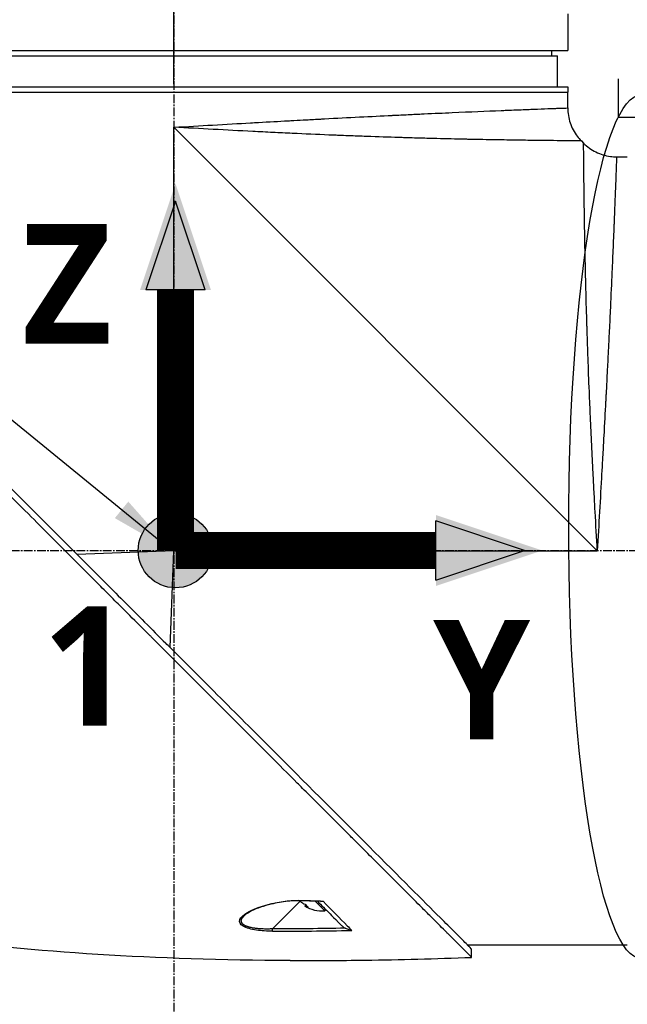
# Model space of a CAD drawing. Header units: millimetres. Extents: x 0 to 5219, y 0 to 2970.
# Tile 46 of 237: x 1830 to 1947, y 850 to 1040. Entities that reach past the tile are written whole.
import ezdxf

# ---------------------------------------------------------------- set-up
doc = ezdxf.new("R2010")
doc.units = ezdxf.units.MM
doc.header["$LTSCALE"] = 0.2
doc.linetypes.add('CENTER2', pattern=[1.125, 0.75, -0.125, 0.125, -0.125])
for name, color, linetype in [('02_Center Line', 1, 'CENTER2'), ('07_Special Line2', 76, 'Continuous'), ('12_Before Rev.Num.', 5, 'Continuous'), ('13_After Rev.Num.', 6, 'Continuous')]:
    doc.layers.add(name, color=color, linetype=linetype)
doc.layers.add('14_Mark', color=7, linetype='Continuous', true_color=0xe03c31)
doc.styles.add('Rainbow-5.0 Style', font='malgunsl.ttf')
doc.dimstyles.new('Rainbow-5.0 Style', dxfattribs={"dimtxt": 4, "dimasz": 2.5, "dimexe": 1, "dimexo": 1, "dimgap": 1, "dimtad": 1, "dimdsep": 46, "dimtxsty": 'Rainbow-5.0 Style', "dimcen": 0, "dimclrd": 251, "dimclre": 251, "dimclrt": 7, "dimazin": 3, "dimtp": 0.1, "dimtm": 0.1, "dimtfac": 0.61, "dimtmove": 0, "dimatfit": 3, "dimfxl": 1, "dimlwd": -1, "dimlwe": -1, "dimarcsym": 1})
doc.dimstyles.new('Rainbow-5.0 Style$0', dxfattribs={"dimtxt": 4, "dimasz": 3, "dimexe": 2, "dimexo": 1, "dimgap": 0.8, "dimtad": 1, "dimzin": 9, "dimdsep": 46, "dimtxsty": 'Rainbow-5.0 Style', "dimcen": 0, "dimclrd": 251, "dimclre": 251, "dimclrt": 256, "dimadec": 1, "dimazin": 0, "dimtp": 0.1, "dimtm": 0.1, "dimtfac": 0.61, "dimtmove": 0, "dimatfit": 3, "dimfxl": 1, "dimlwd": -1, "dimlwe": -1, "dimarcsym": 1})

# ---------------------------------------------------------------- blocks, each defined once
blk = doc.blocks.new('A$Cf997e37c')
for p, q in [((-111.5, 300.59), (-111.5, 293.5)), ((-263.5, 293.5), (-111.5, 293.5)), ((-114.63, 293.5), (-114.61, 292.5)), ((-261.5, 292.5), (-113.5, 292.5)), ((-113.5, 286.5), (-113.5, 292.5)), ((-263.5, 286.5), (-111.5, 286.5)), ((-263.5, 285.5), (-111.5, 285.5)), ((-263.5, 285.5), (-111.5, 285.5)), ((-111.5, 286.5), (-111.5, 285.5)), ((-111.5, 282.43), (-111.5, 285.5)), ((-187.5, 197), (-187.5, 278.7)), ((-187.5, 278.7), (-105.8, 197)), ((-108.86, 276.06), (-108.44, 275.64)), ((-102.07, 273), (-100, 273)), ((-187.5, 197), (-206.15, 196.26)), ((-188.24, 178.35), (-187.5, 197)), ((-187.5, 197), (-105.8, 197)), ((-163.15, 129.39), (-168.5, 124.04)), ((-163.31, 129.56), (-163.31, 129.56)), ((-158.36, 127.54), (-160.21, 129.39)), ((-173.11, 127.33), (-173.11, 127.33)), ((-162.06, 128.68), (-162.25, 128.49)), ((-161.87, 128.48), (-161.98, 128.37)), ((-158.36, 127.54), (-158.16, 127.74)), ((-173.86, 126.64), (-173.86, 126.64)), ((-154.56, 125.16), (-154.56, 125.16)), ((-132.18, 120.69), (-132.15, 120.68)), ((-130.88, 121), (-100, 121)), ((-130.05, 118.56), (-130.05, 120.16))]:
    blk.add_line(p, q)
blk.add_arc((-158.94, 133.61), 6.1, 237.0705, 275.3981)
for centre, major_axis, ratio, start_param, end_param in [((-162.57, 129.97), (-0.019, -0.5), 0.035629, 6.283184, 6.842305), ((-140.02, 751.19), (418.45, -460.79), 0.998723, 5.508989, 5.515203), ((-159.25, 133.92), (-4.29, -4.29), 0.707107, 0.261155, 0.362202), ((-157.86, 132.54), (-4.04, -4.04), 0.707107, 6.173187, 6.393184), ((-158.62, 133.3), (-4.29, -4.29), 0.707107, 0.261155, 0.362202), ((-168.49, 124.06), (0, 0.5), 0.037035, 1.607809, 2.747684), ((477.88, 480.35), (806.3, 302.63), 0.234303, 3.699759, 3.730545), ((1029.85, 705.19), (1363.29, 531.39), 0.183375, 3.577144, 3.598606), ((1029.83, 705.18), (1363.27, 531.38), 0.183376, 3.598609, 3.62761)]:
    blk.add_ellipse(centre, major_axis=major_axis, ratio=ratio, start_param=start_param, end_param=end_param)
for points, knots in [([(-187.5, 278.7), (-184.91, 278.85), (-182.42, 278.99), (-180.04, 279.13), (-177.47, 279.28), (-175.02, 279.42), (-172.71, 279.55), (-172.18, 279.58), (-171.66, 279.61), (-171.14, 279.63), (-169.15, 279.75), (-167.27, 279.85), (-165.49, 279.95), (-165.1, 279.97), (-164.71, 279.99), (-164.33, 280.01), (-163.51, 280.06), (-162.71, 280.1), (-161.93, 280.14), (-161.71, 280.16), (-161.49, 280.17), (-161.27, 280.18), (-160.78, 280.21), (-160.3, 280.23), (-159.83, 280.26), (-159.59, 280.27), (-159.36, 280.28), (-159.13, 280.29), (-159.01, 280.3), (-158.9, 280.31), (-158.78, 280.31), (-158.67, 280.32), (-158.59, 280.32), (-158.44, 280.33), (-153.8, 280.58), (-149.42, 280.8), (-145.35, 281), (-145.28, 281), (-145.21, 281), (-145.15, 281.01), (-144.18, 281.05), (-143.23, 281.1), (-142.29, 281.14), (-141.79, 281.17), (-141.29, 281.19), (-140.8, 281.22), (-140.31, 281.24), (-139.82, 281.26), (-139.33, 281.28), (-139.29, 281.29), (-139.25, 281.29), (-139.21, 281.29), (-137.32, 281.38), (-135.48, 281.46), (-133.8, 281.54), (-130.33, 281.69), (-127.17, 281.82), (-124.36, 281.94), (-124.02, 281.95), (-123.67, 281.96), (-123.34, 281.98), (-123, 281.99), (-122.67, 282.01), (-122.35, 282.02), (-121.71, 282.04), (-121.09, 282.07), (-120.5, 282.09), (-119.44, 282.13), (-118.46, 282.17), (-117.57, 282.2), (-117.48, 282.21), (-117.4, 282.21), (-117.32, 282.21), (-116.37, 282.25), (-115.53, 282.28), (-114.8, 282.31), (-114.44, 282.32), (-114.11, 282.33), (-113.8, 282.34), (-113.5, 282.36), (-113.22, 282.37), (-112.98, 282.37), (-112.49, 282.39), (-112.12, 282.41), (-111.87, 282.41), (-111.63, 282.42), (-111.5, 282.43), (-111.5, 282.43), (-111.5, 282.43), (-111.5, 282.43), (-111.5, 282.43)], [0, 0, 0, 0, 0.0268593, 0.0268593, 0.0268593, 0.0558825, 0.0558825, 0.0558825, 0.0625, 0.0625, 0.0625, 0.088102, 0.088102, 0.088102, 0.09375, 0.09375, 0.09375, 0.1058986, 0.1058986, 0.1058986, 0.109375, 0.109375, 0.109375, 0.1171875, 0.1171875, 0.1171875, 0.1210938, 0.1210938, 0.1210938, 0.1230469, 0.1230469, 0.1230469, 0.125, 0.125, 0.125, 0.1865064, 0.1865064, 0.1865064, 0.1875, 0.1875, 0.1875, 0.2022042, 0.2022042, 0.2022042, 0.2101236, 0.2101236, 0.2101236, 0.2180828, 0.2180828, 0.2180828, 0.21875, 0.21875, 0.21875, 0.25, 0.25, 0.25, 0.3146789, 0.3146789, 0.3146789, 0.3226569, 0.3226569, 0.3226569, 0.3306082, 0.3306082, 0.3306082, 0.3464266, 0.3464266, 0.3464266, 0.375, 0.375, 0.375, 0.3777022, 0.3777022, 0.3777022, 0.4086235, 0.4086235, 0.4086235, 0.4239943, 0.4239943, 0.4239943, 0.439307, 0.439307, 0.439307, 0.4697627, 0.4697627, 0.4697627, 0.4999997, 0.4999997, 0.4999997, 0.5000048, 0.5000048, 0.5000048, 0.5000048]), ([(-111.5, 282.43), (-111.5, 281.46), (-111.34, 280.47), (-110.72, 278.63), (-110.25, 277.74), (-109.41, 276.65), (-109.15, 276.35), (-108.86, 276.06)], [0, 0, 0, 0, 0.2916732, 0.2916732, 0.5842531, 0.5842531, 0.7041738, 0.7041738, 0.7041738, 0.7041738]), ([(-108.86, 276.06), (-108.86, 276.06), (-108.89, 276.07), (-108.99, 276.07), (-109.03, 276.07), (-109.1, 276.07), (-109.13, 276.07), (-109.18, 276.07), (-109.22, 276.07), (-109.31, 276.07), (-109.38, 276.07), (-109.49, 276.07), (-109.54, 276.07), (-109.61, 276.07), (-109.63, 276.07), (-109.68, 276.07), (-109.71, 276.07), (-109.81, 276.07), (-109.9, 276.07), (-110.06, 276.07), (-110.12, 276.08), (-110.22, 276.08), (-110.26, 276.08), (-110.33, 276.08), (-110.37, 276.08), (-110.53, 276.08), (-110.67, 276.08), (-110.96, 276.08), (-111.12, 276.08), (-111.42, 276.09), (-111.58, 276.09), (-111.92, 276.09), (-112.12, 276.09), (-113.09, 276.1), (-113.98, 276.11), (-115.42, 276.13), (-115.93, 276.13), (-116.76, 276.14), (-117.05, 276.15), (-117.64, 276.15), (-117.97, 276.16), (-118.84, 276.17), (-119.47, 276.18), (-120.47, 276.19), (-120.82, 276.2), (-121.36, 276.21), (-121.63, 276.21), (-121.91, 276.21), (-122.1, 276.22), (-122.21, 276.22), (-123.55, 276.24), (-124.98, 276.26), (-127.43, 276.31), (-128.29, 276.32), (-129.66, 276.35), (-130.14, 276.36), (-130.86, 276.37), (-131.11, 276.38), (-131.49, 276.39), (-131.61, 276.39), (-131.86, 276.4), (-132.02, 276.4), (-133.74, 276.44), (-135.53, 276.48), (-138.52, 276.56), (-139.57, 276.58), (-141.21, 276.63), (-141.77, 276.65), (-142.63, 276.67), (-143.07, 276.69), (-143.51, 276.7), (-143.81, 276.71), (-143.99, 276.71), (-146.01, 276.78), (-148.08, 276.84), (-151.45, 276.96), (-152.62, 277.01), (-154.44, 277.08), (-155.06, 277.1), (-156.01, 277.14), (-156.33, 277.15), (-156.97, 277.18), (-157.34, 277.19), (-159.86, 277.3), (-162.2, 277.4), (-165.88, 277.57), (-167.12, 277.63), (-169.04, 277.73), (-169.68, 277.76), (-170.98, 277.82), (-171.66, 277.86), (-177.35, 278.15), (-182.45, 278.43), (-187.5, 278.7)], [0, 0, 0, 0, 0.03125, 0.03125, 0.046875, 0.046875, 0.054687, 0.054687, 0.0625, 0.0625, 0.078125, 0.078125, 0.085937, 0.085937, 0.089844, 0.089844, 0.09375, 0.09375, 0.109375, 0.109375, 0.117187, 0.117187, 0.121094, 0.121094, 0.125, 0.125, 0.140625, 0.140625, 0.15625, 0.15625, 0.171875, 0.171875, 0.1875, 0.1875, 0.25, 0.25, 0.28125, 0.28125, 0.296875, 0.296875, 0.3125, 0.3125, 0.34375, 0.34375, 0.359375, 0.359375, 0.367187, 0.371094, 0.371094, 0.375, 0.375, 0.4375, 0.4375, 0.46875, 0.46875, 0.484375, 0.484375, 0.492187, 0.492187, 0.496094, 0.496094, 0.5, 0.5, 0.5625, 0.5625, 0.59375, 0.59375, 0.609375, 0.609375, 0.617187, 0.621094, 0.621094, 0.625, 0.625, 0.6875, 0.6875, 0.71875, 0.71875, 0.734375, 0.734375, 0.742187, 0.742187, 0.75, 0.75, 0.8125, 0.8125, 0.84375, 0.84375, 0.859375, 0.859375, 0.875, 0.875, 1, 1, 1, 1]), ([(-105.8, 197), (-105.93, 199.5), (-106.07, 202.01), (-106.21, 204.53), (-106.21, 204.55), (-106.21, 204.57), (-106.21, 204.59), (-106.28, 205.86), (-106.35, 207.13), (-106.41, 208.39), (-106.48, 209.6), (-106.53, 210.75), (-106.6, 211.99), (-106.6, 212.05), (-106.61, 212.12), (-106.61, 212.19), (-106.67, 213.37), (-106.73, 214.55), (-106.78, 215.69), (-106.85, 216.94), (-106.9, 218.15), (-106.96, 219.34), (-106.97, 219.5), (-106.97, 219.65), (-106.98, 219.8), (-107.04, 221.02), (-107.09, 222.21), (-107.14, 223.38), (-107.17, 223.97), (-107.19, 224.55), (-107.22, 225.12), (-107.23, 225.4), (-107.24, 225.69), (-107.26, 225.97), (-107.26, 226.14), (-107.27, 226.3), (-107.28, 226.47), (-107.28, 226.57), (-107.29, 226.69), (-107.29, 226.81), (-107.39, 229.14), (-107.47, 231.32), (-107.55, 233.36), (-107.56, 233.62), (-107.57, 233.89), (-107.57, 234.15), (-107.61, 235.03), (-107.64, 235.89), (-107.66, 236.71), (-107.7, 237.74), (-107.73, 238.73), (-107.76, 239.68), (-107.76, 239.79), (-107.77, 239.89), (-107.77, 239.99), (-107.77, 240.01), (-107.77, 240.03), (-107.77, 240.05), (-107.78, 240.17), (-107.78, 240.26), (-107.78, 240.41), (-107.86, 242.8), (-107.92, 244.98), (-107.97, 246.97), (-108, 247.96), (-108.02, 248.9), (-108.04, 249.8), (-108.06, 250.56), (-108.07, 251.28), (-108.09, 251.98), (-108.09, 252), (-108.09, 252.03), (-108.09, 252.05), (-108.09, 252.15), (-108.1, 252.22), (-108.1, 252.35), (-108.14, 254.16), (-108.17, 255.79), (-108.2, 257.26), (-108.2, 257.48), (-108.2, 257.69), (-108.21, 257.9), (-108.21, 258.11), (-108.22, 258.31), (-108.22, 258.5), (-108.23, 258.92), (-108.23, 259.32), (-108.24, 259.7), (-108.25, 260.52), (-108.27, 261.27), (-108.28, 261.98), (-108.28, 261.99), (-108.28, 262), (-108.28, 262.01), (-108.28, 262.09), (-108.28, 262.15), (-108.28, 262.25), (-108.3, 263.81), (-108.32, 265.19), (-108.34, 266.4), (-108.35, 267.31), (-108.36, 268.13), (-108.37, 268.86), (-108.37, 269.06), (-108.37, 269.24), (-108.38, 269.43), (-108.38, 269.48), (-108.38, 269.53), (-108.38, 269.57), (-108.38, 270.03), (-108.39, 270.46), (-108.39, 270.88), (-108.39, 270.91), (-108.39, 270.94), (-108.39, 270.97), (-108.4, 271.3), (-108.4, 271.62), (-108.4, 271.92), (-108.4, 271.99), (-108.4, 272.07), (-108.4, 272.14), (-108.4, 272.16), (-108.41, 272.19), (-108.41, 272.22), (-108.41, 272.38), (-108.41, 272.56), (-108.41, 272.73), (-108.41, 272.87), (-108.41, 273.01), (-108.41, 273.15), (-108.41, 273.19), (-108.41, 273.23), (-108.42, 273.26), (-108.42, 273.42), (-108.42, 273.57), (-108.42, 273.71), (-108.42, 273.78), (-108.42, 273.85), (-108.42, 273.91), (-108.42, 273.95), (-108.42, 273.98), (-108.42, 274.01), (-108.42, 274.03), (-108.42, 274.05), (-108.42, 274.07), (-108.42, 274.08), (-108.42, 274.1), (-108.42, 274.11), (-108.43, 274.42), (-108.43, 274.65), (-108.43, 274.83), (-108.43, 274.93), (-108.43, 275), (-108.43, 275.07), (-108.43, 275.11), (-108.43, 275.14), (-108.43, 275.17), (-108.43, 275.18), (-108.43, 275.2), (-108.43, 275.21), (-108.43, 275.22), (-108.43, 275.23), (-108.43, 275.24), (-108.43, 275.24), (-108.43, 275.25), (-108.43, 275.25), (-108.44, 275.52), (-108.44, 275.64), (-108.44, 275.64)], [0, 0, 0, 0, 0.061969, 0.061969, 0.061969, 0.0625, 0.0625, 0.0625, 0.09375, 0.09375, 0.09375, 0.1234255, 0.1234255, 0.1234255, 0.125, 0.125, 0.125, 0.1531538, 0.1531538, 0.1531538, 0.1836029, 0.1836029, 0.1836029, 0.1875, 0.1875, 0.1875, 0.21875, 0.21875, 0.21875, 0.234375, 0.234375, 0.234375, 0.2421875, 0.2421875, 0.2421875, 0.2469884, 0.2469884, 0.2469884, 0.25, 0.25, 0.25, 0.3052191, 0.3052191, 0.3052191, 0.3125, 0.3125, 0.3125, 0.3368038, 0.3368038, 0.3368038, 0.3671875, 0.3671875, 0.3671875, 0.3705126, 0.3705126, 0.3705126, 0.3710938, 0.3710938, 0.3710938, 0.375, 0.375, 0.375, 0.4375, 0.4375, 0.4375, 0.46875, 0.46875, 0.46875, 0.4952139, 0.4952139, 0.4952139, 0.4960938, 0.4960938, 0.4960938, 0.5, 0.5, 0.5, 0.5544796, 0.5544796, 0.5544796, 0.5625, 0.5625, 0.5625, 0.5702519, 0.5702519, 0.5702519, 0.5865122, 0.5865122, 0.5865122, 0.6206238, 0.6206238, 0.6206238, 0.6210938, 0.6210938, 0.6210938, 0.625, 0.625, 0.625, 0.6875, 0.6875, 0.6875, 0.734375, 0.734375, 0.734375, 0.7469686, 0.7469686, 0.7469686, 0.75, 0.75, 0.75, 0.7791382, 0.7791382, 0.7791382, 0.78125, 0.78125, 0.78125, 0.8046875, 0.8046875, 0.8046875, 0.8101255, 0.8101255, 0.8101255, 0.8125, 0.8125, 0.8125, 0.828125, 0.828125, 0.828125, 0.8405244, 0.8405244, 0.8405244, 0.84375, 0.84375, 0.84375, 0.859375, 0.859375, 0.859375, 0.8671875, 0.8671875, 0.8671875, 0.8710938, 0.8710938, 0.8710938, 0.8735646, 0.8735646, 0.8735646, 0.875, 0.875, 0.875, 0.90625, 0.90625, 0.90625, 0.921875, 0.921875, 0.921875, 0.9296875, 0.9296875, 0.9296875, 0.9335938, 0.9335938, 0.9335938, 0.9367093, 0.9367093, 0.9367093, 0.9375, 0.9375, 0.9375, 1, 1, 1, 1]), ([(-108.44, 275.64), (-107.75, 274.95), (-106.94, 274.37), (-105.19, 273.5), (-104.24, 273.21), (-102.87, 273.03), (-102.47, 273), (-102.07, 273)], [0, 0, 0, 0, 0.2916732, 0.2916732, 0.5842531, 0.5842531, 0.7041738, 0.7041738, 0.7041738, 0.7041738]), ([(-102.07, 273), (-102.07, 273), (-102.08, 272.88), (-102.09, 272.63), (-102.09, 272.39), (-102.11, 272.02), (-102.12, 271.54), (-102.14, 271.06), (-102.16, 270.45), (-102.19, 269.74), (-102.2, 269.37), (-102.22, 268.98), (-102.23, 268.56), (-102.25, 268.13), (-102.27, 267.68), (-102.29, 267.21), (-102.29, 267.12), (-102.29, 267.03), (-102.3, 266.94), (-102.37, 265.07), (-102.45, 262.81), (-102.56, 260.21), (-102.56, 260.11), (-102.57, 260), (-102.57, 259.9), (-102.6, 259.3), (-102.62, 258.69), (-102.65, 258.06), (-102.66, 257.69), (-102.68, 257.31), (-102.7, 256.93), (-102.71, 256.54), (-102.73, 256.15), (-102.75, 255.75), (-102.75, 255.69), (-102.75, 255.62), (-102.75, 255.55), (-102.82, 254.02), (-102.89, 252.45), (-102.96, 250.74), (-103.06, 248.61), (-103.16, 246.33), (-103.27, 243.92), (-103.34, 242.46), (-103.41, 240.95), (-103.49, 239.4), (-103.49, 239.36), (-103.49, 239.31), (-103.5, 239.26), (-103.55, 238.23), (-103.6, 237.17), (-103.65, 236.09), (-103.7, 235.07), (-103.76, 234.04), (-103.81, 232.98), (-103.81, 232.94), (-103.81, 232.89), (-103.82, 232.84), (-103.87, 231.78), (-103.93, 230.7), (-103.98, 229.6), (-104.01, 229.03), (-104.04, 228.46), (-104.07, 227.88), (-104.09, 227.59), (-104.1, 227.3), (-104.12, 227), (-104.13, 226.86), (-104.13, 226.71), (-104.14, 226.56), (-104.15, 226.42), (-104.16, 226.24), (-104.17, 226.13), (-104.17, 225.99), (-104.18, 225.85), (-104.19, 225.71), (-104.29, 223.7), (-104.41, 221.51), (-104.54, 219.14), (-104.61, 217.98), (-104.67, 216.79), (-104.74, 215.54), (-104.78, 214.84), (-104.82, 214.12), (-104.86, 213.4), (-104.89, 212.9), (-104.92, 212.39), (-104.95, 211.88), (-105.08, 209.54), (-105.22, 207.08), (-105.37, 204.48), (-105.5, 202.09), (-105.65, 199.6), (-105.8, 197)], [0.5000048, 0.5000048, 0.5000048, 0.5000048, 0.5301821, 0.5301821, 0.5301821, 0.560531, 0.560531, 0.560531, 0.5911455, 0.5911455, 0.5911455, 0.6065856, 0.6065856, 0.6065856, 0.6221334, 0.6221334, 0.6221334, 0.625, 0.625, 0.625, 0.6850898, 0.6850898, 0.6850898, 0.6875, 0.6875, 0.6875, 0.7011464, 0.7011464, 0.7011464, 0.7092438, 0.7092438, 0.7092438, 0.7173743, 0.7173743, 0.7173743, 0.71875, 0.71875, 0.71875, 0.7499738, 0.7499738, 0.7499738, 0.7889478, 0.7889478, 0.7889478, 0.8125, 0.8125, 0.8125, 0.8131921, 0.8131921, 0.8131921, 0.8288728, 0.8288728, 0.8288728, 0.84375, 0.84375, 0.84375, 0.8444134, 0.8444134, 0.8444134, 0.859375, 0.859375, 0.859375, 0.8671875, 0.8671875, 0.8671875, 0.8710938, 0.8710938, 0.8710938, 0.8730469, 0.8730469, 0.8730469, 0.8749735, 0.8749735, 0.8749735, 0.8773485, 0.8773485, 0.8773485, 0.9115235, 0.9115235, 0.9115235, 0.9281399, 0.9281399, 0.9281399, 0.9375, 0.9375, 0.9375, 0.9439123, 0.9439123, 0.9439123, 0.973127, 0.973127, 0.973127, 1, 1, 1, 1]), ([(-130.05, 118.56), (-130.05, 118.56), (-130.2, 118.71), (-130.38, 118.89), (-130.6, 119.12), (-130.93, 119.45), (-131.36, 119.88), (-131.82, 120.35), (-132.33, 120.86), (-132.78, 121.31), (-132.84, 121.36), (-132.89, 121.42), (-132.94, 121.47), (-133.07, 121.6), (-133.54, 122.07), (-134.62, 123.14), (-134.77, 123.28), (-134.93, 123.44), (-135.1, 123.62), (-135.66, 124.18), (-136.09, 124.6), (-136.32, 124.83), (-136.74, 125.25), (-137.18, 125.69), (-137.64, 126.15), (-138.25, 126.76), (-138.88, 127.4), (-139.55, 128.06), (-139.71, 128.22), (-139.86, 128.38), (-140.03, 128.54), (-140.99, 129.5), (-142.01, 130.52), (-143.07, 131.59), (-145.85, 134.36), (-148.29, 136.8), (-150.06, 138.57), (-150.17, 138.68), (-150.28, 138.79), (-150.38, 138.9), (-152.08, 140.59), (-153.11, 141.63), (-153.4, 141.92), (-154.5, 143.02), (-156.16, 144.67), (-158.43, 146.94), (-159.5, 148.01), (-160.44, 148.96), (-161.25, 149.76), (-162.3, 150.81), (-163.12, 151.63), (-163.68, 152.19), (-167.25, 155.76), (-170.94, 159.45), (-174.71, 163.22), (-176.17, 164.68), (-178.07, 166.58), (-180.41, 168.92), (-182.35, 170.86), (-183.82, 172.34), (-184.81, 173.32), (-185.55, 174.06), (-186.01, 174.52), (-186.2, 174.72), (-187.88, 176.39), (-188.86, 177.37), (-189.13, 177.64), (-189.49, 178), (-189.85, 178.36), (-190.21, 178.72), (-190.34, 178.85), (-190.47, 178.98), (-190.6, 179.11), (-191.37, 179.88), (-191.86, 180.37), (-192.07, 180.59), (-192.29, 180.81), (-192.53, 181.04), (-192.79, 181.3), (-193.42, 181.93), (-194.17, 182.68), (-195.04, 183.54), (-196.39, 184.88), (-197.38, 185.87), (-198.01, 186.5), (-198.66, 187.14), (-199.64, 188.13), (-200.97, 189.47), (-201.89, 190.39), (-202.63, 191.14), (-203.2, 191.71), (-203.48, 191.99), (-203.73, 192.24), (-203.92, 192.43), (-204.54, 193.05), (-205.16, 193.67), (-205.78, 194.29), (-206.15, 194.65), (-206.51, 195.01), (-206.87, 195.38), (-207.62, 196.13), (-208.11, 196.62), (-208.33, 196.84), (-208.81, 197.32), (-209.3, 197.81), (-209.79, 198.3), (-210.26, 198.77), (-210.72, 199.23), (-211.18, 199.69), (-212.65, 201.17), (-214.12, 202.63), (-215.58, 204.1), (-217.5, 206.01), (-219.4, 207.92), (-221.29, 209.8), (-225.06, 213.57), (-228.75, 217.26), (-232.32, 220.83), (-233.11, 221.62), (-233.92, 222.43), (-234.74, 223.25), (-235.67, 224.18), (-236.61, 225.12), (-237.57, 226.08), (-240.08, 228.59), (-241.72, 230.23), (-242.59, 231.1), (-243.61, 232.13), (-244.62, 233.13), (-245.6, 234.12), (-247.76, 236.27), (-249.81, 238.32), (-251.73, 240.24), (-253.51, 242.02), (-254.89, 243.4), (-255.96, 244.47), (-257.72, 246.23), (-258.65, 247.16), (-259.01, 247.52), (-259.11, 247.62), (-259.16, 247.67), (-259.17, 247.68), (-260.77, 249.28), (-262.13, 250.65), (-263.21, 251.72), (-263.36, 251.87), (-263.51, 252.02), (-263.65, 252.16), (-264.1, 252.61), (-264.41, 252.92), (-264.64, 253.15), (-264.86, 253.37), (-265.06, 253.57), (-265.23, 253.74), (-265.27, 253.78), (-265.32, 253.83), (-265.36, 253.87), (-265.88, 254.39), (-265.93, 254.44), (-265.94, 254.45), (-265.94, 254.45), (-265.94, 254.45), (-265.94, 254.45)], [-1, -1, -1, -1, -0.973214, -0.973214, -0.973214, -0.946429, -0.946429, -0.946429, -0.922569, -0.922569, -0.922569, -0.919643, -0.919643, -0.919643, -0.896124, -0.896124, -0.896124, -0.892857, -0.892857, -0.892857, -0.88, -0.88, -0.88, -0.867143, -0.867143, -0.867143, -0.85, -0.85, -0.85, -0.84593, -0.84593, -0.84593, -0.821429, -0.821429, -0.821429, -0.786779, -0.786779, -0.786779, -0.784631, -0.784631, -0.784631, -0.75, -0.75, -0.75, -0.71875, -0.71875, -0.71875, -0.705224, -0.705224, -0.705224, -0.6875, -0.6875, -0.6875, -0.625, -0.625, -0.625, -0.59375, -0.59375, -0.59375, -0.575864, -0.575864, -0.575864, -0.5625, -0.5625, -0.5625, -0.546875, -0.546875, -0.546875, -0.541176, -0.541176, -0.541176, -0.539062, -0.539062, -0.539062, -0.53125, -0.53125, -0.53125, -0.526699, -0.526699, -0.526699, -0.515625, -0.515625, -0.515625, -0.5, -0.5, -0.5, -0.484375, -0.484375, -0.484375, -0.473999, -0.473999, -0.473999, -0.46875, -0.46875, -0.46875, -0.458868, -0.458868, -0.458868, -0.453125, -0.453125, -0.453125, -0.445312, -0.445312, -0.445312, -0.4375, -0.4375, -0.4375, -0.430048, -0.430048, -0.430048, -0.40625, -0.40625, -0.40625, -0.375, -0.375, -0.375, -0.3125, -0.3125, -0.3125, -0.297804, -0.297804, -0.297804, -0.28125, -0.28125, -0.28125, -0.25, -0.25, -0.25, -0.230372, -0.230372, -0.230372, -0.1875, -0.1875, -0.1875, -0.167132, -0.167132, -0.167132, -0.133709, -0.133709, -0.133709, -0.125, -0.125, -0.125, -0.078046, -0.078046, -0.078046, -0.071429, -0.071429, -0.071429, -0.053571, -0.053571, -0.053571, -0.039579, -0.039579, -0.039579, -0.035714, -0.035714, -0.035714, -0.002565, -0.002565, -0.002565, 0, 0, 0, 0]), ([(-205.37, 195.48), (-205.64, 195.75), (-205.9, 196.01), (-206.51, 196.62), (-206.85, 196.97), (-207.63, 197.75), (-208.07, 198.19), (-209.39, 199.51), (-210.27, 200.38), (-212.99, 203.1), (-214.83, 204.94), (-220.2, 210.31), (-223.7, 213.81), (-233.3, 223.41), (-239.24, 229.36), (-250.52, 240.63), (-255.09, 245.18), (-260.1, 250.22), (-261.55, 251.68), (-263.74, 253.86), (-264.34, 254.45), (-264.34, 254.45)], [-10.794601, -10.794601, -10.794601, -10.794601, -10.700272, -10.700272, -10.578462, -10.578462, -10.421195, -10.421195, -10.108787, -10.108787, -9.443961, -9.443961, -8.149298, -8.149298, -5.793129, -5.793129, -3.135292, -3.135292, -1.653975, -1.653975, 0, 0, 0, 0]), ([(-205.37, 195.48), (-204.03, 194.12), (-202.65, 192.76), (-199.92, 190.03), (-198.56, 188.67), (-195.85, 185.96), (-194.49, 184.6), (-191.75, 181.86), (-190.4, 180.49), (-189.04, 179.14)], [0, 0, 0, 0, 0.581117, 0.581117, 1.150103, 1.150103, 1.719465, 1.719465, 2.302704, 2.302704, 2.302704, 2.302704]), ([(-130.05, 120.16), (-130.04, 120.16), (-130.41, 120.52), (-131.66, 121.78), (-132.41, 122.54), (-134.16, 124.28), (-135.09, 125.2), (-139.34, 129.44), (-143.88, 133.98), (-155.17, 145.28), (-161.11, 151.23), (-170.71, 160.82), (-174.2, 164.31), (-179.57, 169.68), (-181.41, 171.52), (-184.12, 174.24), (-184.99, 175.11), (-186.31, 176.42), (-186.75, 176.87), (-187.53, 177.65), (-187.87, 177.99), (-188.49, 178.6), (-188.76, 178.87), (-189.04, 179.14)], [-13.133066, -13.133066, -13.133066, -13.133066, -11.561884, -11.561884, -10.319104, -10.319104, -9.281018, -9.281018, -6.055586, -6.055586, -3.202671, -3.202671, -1.636794, -1.636794, -0.832338, -0.832338, -0.455606, -0.455606, -0.265051, -0.265051, -0.117703, -0.117703, -0.000611, -0.000611, -0.000611, -0.000611]), ([(-168.49, 123.6), (-169.53, 123.6), (-170.57, 123.66), (-171.57, 123.8), (-172.56, 123.95), (-173.5, 124.18), (-174.11, 124.55), (-174.73, 124.91), (-174.93, 125.39), (-174.75, 125.85), (-174.57, 126.31), (-174.07, 126.74), (-173.45, 127.13), (-172.2, 127.9), (-170.46, 128.51), (-168.59, 128.93), (-166.72, 129.36), (-164.65, 129.63), (-162.58, 129.55)], [-1, -1, -1, -1, -0.875, -0.875, -0.875, -0.75, -0.75, -0.75, -0.625, -0.625, -0.625, -0.5, -0.5, -0.5, -0.25, -0.25, -0.25, 0, 0, 0, 0]), ([(-162.59, 129.47), (-163.56, 129.51), (-164.54, 129.47), (-166.61, 129.25), (-167.71, 129.06), (-170.14, 128.48), (-171.46, 128.04), (-173.04, 127.24), (-173.53, 126.94), (-173.86, 126.64)], [0, 0, 0, 0, 0.289796, 0.289796, 0.637293, 0.637293, 1.105155, 1.105155, 1.348145, 1.348145, 1.348145, 1.348145]), ([(-162.61, 129), (-162.69, 129.03), (-162.78, 129.09), (-162.97, 129.23), (-163.07, 129.31), (-163.18, 129.42), (-163.21, 129.45), (-163.24, 129.49)], [-0.29384378, -0.29384378, -0.29384378, -0.29384378, -0.25791823, -0.25791823, -0.22199268, -0.22199268, -0.20949332, -0.20949332, -0.20949332, -0.20949332]), ([(-159.79, 129.37), (-159.01, 128.59), (-158.25, 127.84), (-157.53, 127.12), (-157.34, 126.92), (-156.9, 126.48), (-156.25, 125.83), (-155.43, 125.01), (-155.06, 124.64), (-155.05, 124.64)], [0.0937596, 0.0937596, 0.0937596, 0.0937596, 0.5, 0.5, 0.5, 0.75, 0.75, 0.75, 1, 1, 1, 1]), ([(-159.2, 129.36), (-159.18, 129.35), (-159.15, 129.35), (-159.13, 129.36), (-158.97, 129.36), (-158.83, 129.39), (-158.72, 129.42)], [0.6975729, 0.6975729, 0.6975729, 0.6975729, 0.75, 0.75, 0.75, 1, 1, 1, 1]), ([(-158.72, 129.42), (-157.02, 127.68), (-155.45, 126.08), (-154.05, 124.65), (-153.76, 124.35), (-153.47, 124.05), (-153.19, 123.77)], [0, 0, 0, 0, 0.8258779, 0.8258779, 0.8258779, 1, 1, 1, 1]), ([(-162.25, 128.49), (-162.25, 128.49), (-162.23, 128.48), (-162.13, 128.44), (-162.06, 128.41), (-161.98, 128.37)], [-0.0718511, -0.0718511, -0.0718511, -0.0718511, -0.03592555, -0.03592555, 0, 0, 0, 0]), ([(-168.5, 124.04), (-168.77, 124.03), (-169.26, 124.02), (-169.96, 124.02), (-170.49, 124.04), (-170.87, 124.06), (-171.11, 124.08), (-171.34, 124.1), (-171.6, 124.12), (-171.86, 124.16), (-172.13, 124.2), (-172.45, 124.25), (-172.74, 124.32), (-173.02, 124.39), (-173.21, 124.45), (-173.4, 124.51), (-173.55, 124.57), (-173.66, 124.62), (-173.74, 124.66), (-173.82, 124.7), (-173.89, 124.74), (-173.96, 124.79), (-174.05, 124.85), (-174.15, 124.92), (-174.25, 125.02), (-174.33, 125.12), (-174.39, 125.22), (-174.44, 125.33), (-174.47, 125.42), (-174.48, 125.49), (-174.49, 125.55), (-174.49, 125.65), (-174.47, 125.75), (-174.45, 125.83), (-174.43, 125.88), (-174.42, 125.92), (-174.4, 125.96), (-174.38, 126), (-174.35, 126.06), (-174.32, 126.11), (-174.28, 126.17), (-174.23, 126.24), (-174.16, 126.33), (-174.04, 126.47), (-173.93, 126.57), (-173.86, 126.64)], [0, 0, 0, 0, 0.078902, 0.149029, 0.210471, 0.237991, 0.263396, 0.286702, 0.307916, 0.343993, 0.371542, 0.396346, 0.44682, 0.471865, 0.496786, 0.521607, 0.546367, 0.558742, 0.571124, 0.583523, 0.595936, 0.608312, 0.620651, 0.64525, 0.669793, 0.694325, 0.718875, 0.743461, 0.768092, 0.779315, 0.788884, 0.812015, 0.840494, 0.855174, 0.867977, 0.874297, 0.88056, 0.892913, 0.905038, 0.91694, 0.928945, 0.941177, 0.965691, 0.990288, 1.037019, 1.037019, 1.037019, 1.037019]), ([(-155.05, 124.64), (-154.94, 124.53), (-154.83, 124.43), (-154.63, 124.29), (-154.54, 124.23), (-154.46, 124.19)], [-0.07474491, -0.07474491, -0.07474491, -0.07474491, -0.03005071, -0.03005071, -0.00000616, -0.00000616, -0.00000616, -0.00000616]), ([(-153.19, 123.77), (-153.22, 123.77), (-153.33, 123.79), (-153.51, 123.83), (-153.64, 123.86), (-153.75, 123.89), (-153.83, 123.92), (-154.09, 124), (-154.3, 124.1), (-154.46, 124.19)], [-0.9999988, -0.9999988, -0.9999988, -0.9999988, -0.75, -0.75, -0.75, -0.5, -0.5, -0.5, -0.0000013, -0.0000013, -0.0000013, -0.0000013])]:
    blk.add_open_spline(points, degree=3, knots=knots)
for points in [[(-159.2, 129.36), (-160.33, 129.39), (-161.46, 129.43), (-162.59, 129.47)], [(-174.03, 126.47), (-174.03, 126.47), (-174.03, 126.47), (-174.03, 126.47)], [(-154.46, 124.19), (-159.14, 124.09), (-163.82, 124.04), (-168.5, 124.04)], [(-165.04, 117.94), (-191.22, 118.04), (-214.62, 119.51), (-235.01, 122.34)], [(-130.88, 121), (-130.69, 120.81), (-130.53, 120.65), (-130.4, 120.52)]]:
    blk.add_open_spline(points, degree=3)
at = {"layer": '02_Center Line', "ltscale": 11.288275}
for p, q in [((-187.5, 912.39), (-187.5, 65.75)), ((107.81, 197), (-296.58, 197))]:
    blk.add_line(p, q, dxfattribs=at)
blk = doc.blocks.new('*D115')
at = {"color": 251, "linetype": 'ByBlock', "transparency": 16777216}
for p, q in [((1859.96, 1027.89), (1859.96, 1154.9)), ((2047.46, 1027.89), (2047.46, 1154.9)), ((2032.46, 1144.9), (1874.96, 1144.9))]:
    blk.add_line(p, q, dxfattribs=at)
at = {"color": 251, "transparency": 16777216}
for points in [[(1874.96, 1147.4), (1874.96, 1142.4), (1859.96, 1144.9)], [(2032.46, 1147.4), (2032.46, 1142.4), (2047.46, 1144.9)]]:
    blk.add_solid(points, dxfattribs=at)
at = {"layer": 'Defpoints', "color": 0, "transparency": 16777216}
for p in [(1859.96, 1144.9), (1859.96, 1022.89), (2047.46, 1022.89)]:
    blk.add_point(p, dxfattribs=at)
at = {"transparency": 16777216, "insert": (1953.71, 1159.3), "char_height": 20, "attachment_point": 5, "style": 'Rainbow-5.0 Style'}
blk.add_mtext('187.5', dxfattribs=at)
blk = doc.blocks.new('A$C8cf810bf')
for q in [(9.58, 191.66), (16.95, 184.29)]:
    blk.add_line((9.58, 184.29), q)
blk.add_ellipse((14, 105.26), major_axis=(0, 83.3), ratio=0.168129)
blk = doc.blocks.new('A$Cf3c49088')
at = {"layer": '07_Special Line2'}
blk.add_hatch(color=256, dxfattribs=at).paths.add_polyline_path([(49.16, 0), (34.9, 4.75), (34.9, -4.75)])
at = {"layer": '12_Before Rev.Num.'}
blk.add_hatch(color=256, dxfattribs=at).paths.add_polyline_path([(0, 49.16), (-4.75, 34.9), (4.75, 34.9)])
at = {"layer": '14_Mark'}
h = blk.add_hatch(color=256, dxfattribs=at)
h.dxf.hatch_style = 1
h.paths.add_polyline_path([(5, 0, 1), (-5, 0, 1)])
at = {"layer": '07_Special Line2'}
for p, q in [((34.9, -3.96), (34.9, 3.96)), ((46.78, 0), (34.9, 3.96)), ((34.9, -3.96), (46.78, 0))]:
    blk.add_line(p, q, dxfattribs=at)
at = {"layer": '07_Special Line2', "const_width": 5}
blk.add_lwpolyline([(34.9, 0), (0, 0)], dxfattribs=at)
at = {"layer": '12_Before Rev.Num.'}
for p, q in [((0, 46.78), (-3.96, 34.9)), ((3.96, 34.9), (0, 46.78)), ((3.96, 34.9), (-3.96, 34.9))]:
    blk.add_line(p, q, dxfattribs=at)
at = {"layer": '12_Before Rev.Num.', "const_width": 5}
blk.add_lwpolyline([(0, 34.9), (0, 0)], dxfattribs=at)
at = {"layer": '14_Mark'}
blk.add_circle((0, 0), 5, dxfattribs=at)
at = {"layer": '07_Special Line2', "insert": (34.53, -17.31), "char_height": 16, "attachment_point": 4, "style": 'Rainbow-5.0 Style'}
blk.add_mtext('{\\fMalgun Gothic Semilight|b1|i0|c129|p50;Y}', dxfattribs=at)
at = {"layer": '12_Before Rev.Num.', "insert": (-20.59, 35.73), "char_height": 16, "attachment_point": 4, "style": 'Rainbow-5.0 Style'}
blk.add_mtext('{\\fMalgun Gothic Semilight|b1|i0|c129|p50;Z}', dxfattribs=at)
at = {"layer": '14_Mark', "insert": (-17.84, -15.46), "char_height": 16, "attachment_point": 4, "style": 'Rainbow-5.0 Style'}
blk.add_mtext('{\\fMalgun Gothic Semilight|b1|i0|c129|p50;1}', dxfattribs=at)

msp = doc.modelspace()

# ---------------------------------------------------------------- block references
msp.add_blockref('A$Cf997e37c', (2047.459, 740.896))
at = {"xscale": 1.44, "yscale": 1.44, "zscale": 1.44}
msp.add_blockref('A$Cf3c49088', (1860.274, 937.945), dxfattribs=at)
at = {"layer": '13_After Rev.Num.'}
msp.add_blockref('A$C8cf810bf', (1936.153, 837.268), dxfattribs=at)

# ---------------------------------------------------------------- dimensions: what is measured, and where the dimension line sits
dim = msp.add_linear_dim(base=(1859.958, 1144.899), p1=(2047.458, 1022.889), p2=(1859.958, 1022.889), dimstyle='Rainbow-5.0 Style$0', override={"dimscale": 5, "dimtol": 0, "dimlim": 0, "dimtp": 0.1, "dimtm": 0.1, "dimtfac": 0.61, "dimtdec": 2, "dimtolj": 0, "dimtzin": 8})
dim.commit()
dim.dimension.update_dxf_attribs({"geometry": '*D115', "text_midpoint": (1953.708, 1159.301)})

# ---------------------------------------------------------------- leaders
msp.add_leader([(1859.549, 937.88), (1735.424, 1039.21), (1722.924, 1039.21)], dimstyle='Rainbow-5.0 Style', override={"dimscale": 5})

doc.saveas('drawing.dxf')
